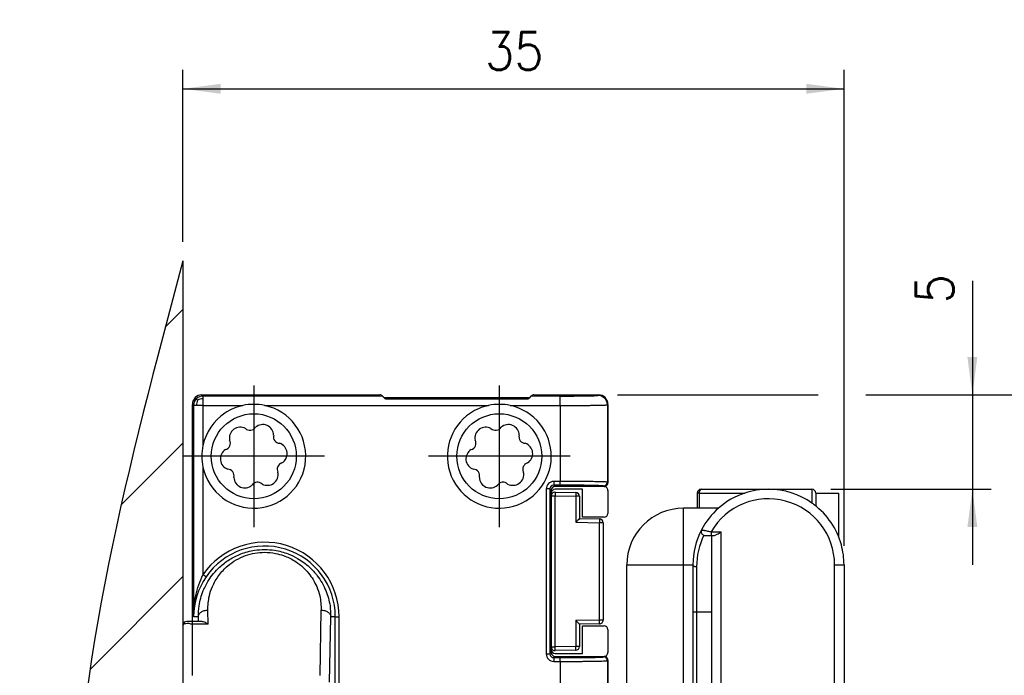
# Model space of a CAD drawing. Header units: millimetres. Extents: x -235 to 2519, y -109 to 485.
# Tile 23 of 41: x 376 to 428, y 167 to 202. Entities that reach past the tile are written whole.
import ezdxf

# ---------------------------------------------------------------- set-up
doc = ezdxf.new("R2010")
doc.units = ezdxf.units.MM
doc.linetypes.add('DOT_CENTER', pattern=[14, 12, -1, 0, -1])
doc.layers.add('1', color=7, linetype='Continuous')
doc.styles.add('CONVERTER_11', font='txt.shx', dxfattribs={"width": 0.9})
doc.dimstyles.new('ME10_DIM_10', dxfattribs={"dimtxt": 2, "dimasz": 2, "dimexe": 1, "dimexo": 1, "dimgap": 1, "dimtad": 1, "dimdsep": 46, "dimtxsty": 'CONVERTER_11', "dimsah": 1, "dimcen": 0.09, "dimclrd": 2, "dimclre": 2, "dimclrt": 2, "dimadec": 0, "dimazin": 0, "dimtfac": 1, "dimtdec": 4, "dimtix": 1, "dimtmove": 0, "dimatfit": 3, "dimfxl": 1, "dimtolj": 1, "dimtzin": 0, "dimarcsym": 0})
doc.dimstyles.new('ME10_DIM_11', dxfattribs={"dimtxt": 2, "dimasz": 2, "dimexe": 1, "dimexo": 1, "dimgap": 1, "dimtad": 1, "dimdsep": 46, "dimtxsty": 'CONVERTER_11', "dimsah": 1, "dimcen": 0.09, "dimclrd": 2, "dimclre": 2, "dimclrt": 2, "dimadec": 0, "dimazin": 0, "dimtfac": 1, "dimtdec": 4, "dimtix": 1, "dimtmove": 0, "dimatfit": 3, "dimfxl": 1, "dimtolj": 1, "dimtzin": 0, "dimarcsym": 0})
doc.dimstyles.new('ME10_DIM_12', dxfattribs={"dimtxt": 2, "dimasz": 2, "dimexe": 1, "dimexo": 1, "dimgap": 1, "dimtad": 1, "dimdsep": 46, "dimtxsty": 'CONVERTER_11', "dimsah": 1, "dimcen": 0.09, "dimclrd": 2, "dimclre": 2, "dimclrt": 2, "dimadec": 0, "dimazin": 0, "dimtfac": 1, "dimtdec": 4, "dimtix": 1, "dimtmove": 0, "dimatfit": 3, "dimfxl": 1, "dimtolj": 1, "dimtzin": 0, "dimarcsym": 0})

# ---------------------------------------------------------------- blocks, each defined once
blk = doc.blocks.new('READING_HEAD_BODY_1__38', base_point=(407.794, 138.787))
at = {"color": 7, "linetype": 'Continuous'}
for p, q in [((415.294, 176.787), (417.594, 176.787)), ((417.794, 176.587), (417.794, 175.91)), ((417.794, 176.587), (418.994, 176.587)), ((418.994, 176.587), (418.994, 174.307)), ((411.527, 175.787), (410.794, 175.787)), ((411.627, 175.787), (411.527, 175.787)), ((412.648, 175.787), (411.627, 175.787)), ((411.922, 174.346), (412.261, 174.34)), ((412.261, 174.34), (412.294, 174.34)), ((412.294, 170.287), (412.294, 174.34)), ((412.294, 174.34), (412.394, 174.338)), ((407.794, 156.145), (407.794, 172.787)), ((411.294, 172.787), (411.294, 170.287)), ((419.294, 172.787), (419.294, 167.287)), ((411.49, 170.287), (411.294, 170.287)), ((411.294, 170.287), (411.294, 166.021)), ((412.294, 170.287), (411.49, 170.287)), ((412.294, 166.235), (412.294, 170.287)), ((419.294, 167.287), (419.294, 145.787))]:
    blk.add_line(p, q, dxfattribs=at)
at = {"color": 3, "linetype": 'Continuous'}
for p, q in [((417.594, 176.787), (417.594, 176.06)), ((410.794, 172.787), (410.794, 175.787)), ((412.264, 174.54), (412.794, 174.531)), ((412.794, 166.044), (412.794, 174.531)), ((407.794, 172.787), (410.794, 172.787)), ((410.794, 172.787), (411.294, 172.787)), ((410.794, 156.732), (410.794, 172.787)), ((411.49, 172.687), (411.49, 170.287)), ((418.794, 147.967), (418.794, 172.787)), ((418.794, 172.787), (419.097, 172.787)), ((419.097, 172.787), (419.294, 172.787)), ((411.49, 170.287), (411.49, 166.221))]:
    blk.add_line(p, q, dxfattribs=at)
at = {"color": 7, "linetype": 'Continuous'}
for centre, radius, start, end in [((415.294, 172.787), 4, 90, 108.1949), ((415.294, 172.787), 4, 54.9004, 90), ((417.594, 176.587), 0.2, 0, 90), ((415.294, 172.787), 4, 108.1949, 131.4096), ((410.794, 172.787), 3, 90, 180), ((415.294, 172.787), 4, 131.4096, 152.4289), ((415.294, 172.787), 4, 52.7522, 54.9004), ((415.294, 172.787), 4, 15.2575, 52.7522), ((415.294, 172.787), 4, 152.4289, 180), ((411.925, 174.546), 0.2, 152.4289, 255.322), ((411.925, 174.546), 0.2, 255.322, 269), ((415.294, 172.787), 4, 7.6623, 15.2575), ((415.294, 172.787), 4, 0, 7.6623)]:
    blk.add_arc(centre, radius, start, end, dxfattribs=at)
at = {"color": 3, "linetype": 'Continuous'}
for centre, radius, start, end in [((415.294, 172.787), 3.5, 0, 149.945), ((415.29, 172.687), 3.8, 154.008, 180)]:
    blk.add_arc(centre, radius, start, end, dxfattribs=at)
for points, knots in [([(411.748, 174.639), (411.755, 174.638), (411.769, 174.635), (411.808, 174.628), (411.855, 174.62), (411.917, 174.608), (411.987, 174.595), (412.073, 174.579), (412.168, 174.56), (412.232, 174.547), (412.264, 174.54)], [0, 0, 0, 0, 0.0200074, 0.0432903, 0.1196996, 0.1621949, 0.2337562, 0.3319744, 0.4255512, 0.5256656, 0.5256656, 0.5256656, 0.5256656]), ([(412.264, 174.54), (412.264, 174.515), (412.263, 174.468), (412.262, 174.411), (412.261, 174.37), (412.261, 174.35), (412.261, 174.34)], [0, 0, 0, 0, 0.0765365, 0.1414214, 0.1707107, 0.2, 0.2, 0.2, 0.2]), ([(411.294, 172.787), (411.295, 172.781), (411.296, 172.768), (411.308, 172.749), (411.326, 172.731), (411.352, 172.716), (411.383, 172.703), (411.418, 172.694), (411.454, 172.689), (411.478, 172.688), (411.49, 172.687)], [0, 0, 0, 0, 0.0183228, 0.039521, 0.0649194, 0.0948946, 0.1288115, 0.1652143, 0.2022973, 0.2383407, 0.2383407, 0.2383407, 0.2383407])]:
    blk.add_open_spline(points, degree=3, knots=knots, dxfattribs=at)
at = {"color": 7, "linetype": 'Continuous'}
blk.add_open_spline([(412.394, 174.338), (412.401, 174.338), (412.418, 174.339), (412.456, 174.348), (412.511, 174.369), (412.592, 174.41), (412.687, 174.465), (412.757, 174.509), (412.794, 174.531)], degree=3, knots=[0, 0, 0, 0, 0.0227488, 0.0493821, 0.1165292, 0.2001095, 0.3191801, 0.4477754, 0.4477754, 0.4477754, 0.4477754], dxfattribs=at)
blk = doc.blocks.new('READING_HEAD_1__39', base_point=(407.794, 124.787))
blk.add_blockref('READING_HEAD_BODY_1__38', (407.794, 138.787))
blk = doc.blocks.new('READING_HEAD_BODY__40', base_point=(407.794, 138.787))
at = {"color": 7, "linetype": 'Continuous'}
for p, q in [((411.727, 176.787), (415.294, 176.787)), ((415.294, 176.787), (417.594, 176.787)), ((411.527, 176.587), (411.527, 175.787)), ((417.794, 176.587), (417.794, 175.91)), ((417.794, 176.587), (418.994, 176.587)), ((418.994, 176.587), (418.994, 174.307)), ((411.527, 175.787), (410.794, 175.787)), ((411.627, 175.787), (411.527, 175.787)), ((412.648, 175.787), (411.627, 175.787)), ((411.922, 174.346), (412.261, 174.34)), ((412.261, 174.34), (412.294, 174.34)), ((412.294, 170.287), (412.294, 174.34)), ((412.294, 174.34), (412.394, 174.338)), ((407.794, 156.145), (407.794, 172.787)), ((411.294, 172.787), (411.294, 170.287)), ((419.294, 172.787), (419.294, 167.287)), ((411.49, 170.287), (411.294, 170.287)), ((411.294, 170.287), (411.294, 166.021)), ((412.294, 170.287), (411.49, 170.287)), ((412.294, 166.235), (412.294, 170.287)), ((419.294, 167.287), (419.294, 145.787))]:
    blk.add_line(p, q, dxfattribs=at)
at = {"color": 3, "linetype": 'Continuous'}
for p, q in [((417.594, 176.787), (417.594, 176.06)), ((411.627, 176.587), (411.527, 176.587)), ((411.627, 176.587), (414.045, 176.587)), ((411.627, 176.587), (411.627, 175.787)), ((410.794, 172.787), (410.794, 175.787)), ((412.264, 174.54), (412.794, 174.531)), ((412.794, 166.044), (412.794, 174.531)), ((407.794, 172.787), (410.794, 172.787)), ((410.794, 172.787), (411.294, 172.787)), ((410.794, 156.732), (410.794, 172.787)), ((411.49, 172.687), (411.49, 170.287)), ((418.794, 147.967), (418.794, 172.787)), ((418.794, 172.787), (419.097, 172.787)), ((419.097, 172.787), (419.294, 172.787)), ((411.49, 170.287), (411.49, 166.221))]:
    blk.add_line(p, q, dxfattribs=at)
at = {"color": 7, "linetype": 'Continuous'}
for centre, radius, start, end in [((411.727, 176.587), 0.2, 90, 180), ((415.294, 172.787), 4, 90, 108.1949), ((415.294, 172.787), 4, 54.9004, 90), ((417.594, 176.587), 0.2, 0, 90), ((415.294, 172.787), 4, 108.1949, 131.4096), ((410.794, 172.787), 3, 90, 180), ((415.294, 172.787), 4, 131.4096, 152.4289), ((415.294, 172.787), 4, 52.7522, 54.9004), ((415.294, 172.787), 4, 15.2575, 52.7522), ((415.294, 172.787), 4, 152.4289, 180), ((411.925, 174.546), 0.2, 152.4289, 255.322), ((411.925, 174.546), 0.2, 255.322, 269), ((415.294, 172.787), 4, 7.6623, 15.2575), ((415.294, 172.787), 4, 0, 7.6623)]:
    blk.add_arc(centre, radius, start, end, dxfattribs=at)
at = {"color": 3, "linetype": 'Continuous'}
for centre, radius, start, end in [((415.294, 172.787), 3.5, 0, 149.945), ((415.29, 172.687), 3.8, 154.008, 180)]:
    blk.add_arc(centre, radius, start, end, dxfattribs=at)
for points, knots in [([(411.727, 176.787), (411.701, 176.77), (411.631, 176.725), (411.629, 176.639), (411.627, 176.587)], [0, 0, 0, 0, 0.09183, 0.2362282, 0.2362282, 0.2362282, 0.2362282]), ([(411.748, 174.639), (411.755, 174.638), (411.769, 174.635), (411.808, 174.628), (411.855, 174.62), (411.917, 174.608), (411.987, 174.595), (412.073, 174.579), (412.168, 174.56), (412.232, 174.547), (412.264, 174.54)], [0, 0, 0, 0, 0.0200074, 0.0432903, 0.1196996, 0.1621949, 0.2337562, 0.3319744, 0.4255512, 0.5256656, 0.5256656, 0.5256656, 0.5256656]), ([(412.264, 174.54), (412.264, 174.515), (412.263, 174.468), (412.262, 174.411), (412.261, 174.37), (412.261, 174.35), (412.261, 174.34)], [0, 0, 0, 0, 0.0765365, 0.1414214, 0.1707107, 0.2, 0.2, 0.2, 0.2]), ([(411.294, 172.787), (411.295, 172.781), (411.296, 172.768), (411.308, 172.749), (411.326, 172.731), (411.352, 172.716), (411.383, 172.703), (411.418, 172.694), (411.454, 172.689), (411.478, 172.688), (411.49, 172.687)], [0, 0, 0, 0, 0.0183228, 0.039521, 0.0649194, 0.0948946, 0.1288115, 0.1652143, 0.2022973, 0.2383407, 0.2383407, 0.2383407, 0.2383407])]:
    blk.add_open_spline(points, degree=3, knots=knots, dxfattribs=at)
at = {"color": 7, "linetype": 'Continuous'}
blk.add_open_spline([(412.394, 174.338), (412.401, 174.338), (412.418, 174.339), (412.456, 174.348), (412.511, 174.369), (412.592, 174.41), (412.687, 174.465), (412.757, 174.509), (412.794, 174.531)], degree=3, knots=[0, 0, 0, 0, 0.0227488, 0.0493821, 0.1165292, 0.2001095, 0.3191801, 0.4477754, 0.4477754, 0.4477754, 0.4477754], dxfattribs=at)
blk = doc.blocks.new('READING_HEAD__44', base_point=(406.594, 93.954))
blk.add_blockref('READING_HEAD_BODY__40', (407.794, 138.787))
blk = doc.blocks.new('IO__45', base_point=(403.794, 168.241))
at = {"color": 3, "linetype": 'Continuous'}
for p, q in [((403.794, 176.434), (403.997, 176.434)), ((403.994, 168.441), (403.997, 176.434)), ((403.997, 176.434), (405.094, 176.415)), ((405.094, 176.415), (405.097, 175.041)), ((405.294, 176.415), (405.094, 176.415)), ((405.097, 175.041), (406.344, 175.019)), ((406.544, 175.019), (406.344, 175.019)), ((406.347, 169.856), (406.344, 175.019)), ((405.097, 169.834), (405.094, 168.46)), ((406.347, 169.856), (405.097, 169.834)), ((406.544, 169.856), (406.347, 169.856)), ((403.794, 168.441), (403.994, 168.441)), ((405.094, 168.46), (403.994, 168.441)), ((405.294, 168.46), (405.094, 168.46))]:
    blk.add_line(p, q, dxfattribs=at)
at = {"color": 7, "linetype": 'Continuous'}
for p, q in [((403.794, 176.434), (403.794, 168.441)), ((403.997, 176.634), (405.097, 176.615)), ((405.294, 176.415), (405.294, 175.237)), ((405.294, 175.237), (406.347, 175.219)), ((406.544, 175.019), (406.544, 169.856)), ((406.347, 169.656), (405.294, 169.637)), ((405.294, 169.637), (405.294, 168.46)), ((405.097, 168.26), (403.997, 168.241))]:
    blk.add_line(p, q, dxfattribs=at)
for centre, radius, start, end in [((403.996, 176.432), 0.202, 89.4978, 179.5022), ((405.094, 176.415), 0.2, 0, 89), ((406.344, 175.019), 0.2, 0, 89), ((406.346, 169.854), 0.198, 270.4978, 0.5022), ((403.994, 168.441), 0.2, 180, 271), ((405.094, 168.46), 0.2, 271, 0)]:
    blk.add_arc(centre, radius, start, end, dxfattribs=at)
at = {"color": 3, "linetype": 'Continuous'}
for points, knots in [([(403.997, 176.634), (403.998, 176.602), (403.999, 176.536), (403.998, 176.469), (403.997, 176.434)], [0, 0, 0, 0, 0.0948108, 0.1999788, 0.1999788, 0.1999788, 0.1999788]), ([(405.097, 176.615), (405.098, 176.583), (405.098, 176.516), (405.095, 176.45), (405.094, 176.415)], [0, 0, 0, 0, 0.094806, 0.2000305, 0.2000305, 0.2000305, 0.2000305]), ([(406.347, 175.219), (406.348, 175.187), (406.348, 175.121), (406.345, 175.054), (406.344, 175.019)], [0, 0, 0, 0, 0.094806, 0.2000305, 0.2000305, 0.2000305, 0.2000305]), ([(406.347, 169.656), (406.348, 169.687), (406.349, 169.754), (406.348, 169.821), (406.347, 169.856)], [0, 0, 0, 0, 0.0948108, 0.1999788, 0.1999788, 0.1999788, 0.1999788]), ([(403.997, 168.241), (403.998, 168.272), (403.998, 168.339), (403.995, 168.406), (403.994, 168.441)], [0, 0, 0, 0, 0.094806, 0.2000305, 0.2000305, 0.2000305, 0.2000305]), ([(405.097, 168.26), (405.098, 168.292), (405.098, 168.358), (405.095, 168.425), (405.094, 168.46)], [0, 0, 0, 0, 0.094806, 0.2000305, 0.2000305, 0.2000305, 0.2000305])]:
    blk.add_open_spline(points, degree=3, knots=knots, dxfattribs=at)
at = {"color": 7, "linetype": 'Continuous'}
for points, knots in [([(405.294, 175.237), (405.263, 175.206), (405.198, 175.14), (405.132, 175.075), (405.097, 175.041)], [0, 0, 0, 0, 0.1320111, 0.2779099, 0.2779099, 0.2779099, 0.2779099]), ([(405.294, 169.637), (405.284, 169.647), (405.265, 169.667), (405.234, 169.698), (405.204, 169.729), (405.172, 169.76), (405.138, 169.794), (405.112, 169.819), (405.097, 169.834)], [0, 0, 0, 0, 0.0410525, 0.0821049, 0.1320227, 0.1719351, 0.2144845, 0.2779173, 0.2779173, 0.2779173, 0.2779173])]:
    blk.add_open_spline(points, degree=3, knots=knots, dxfattribs=at)
blk = doc.blocks.new('SCALE_BODY_1340__46', base_point=(384.794, 133.787))
at = {"color": 7, "linetype": 'Continuous'}
for p, q in [((385.294, 181.787), (394.711, 181.787)), ((394.885, 181.696), (394.852, 181.729)), ((402.561, 181.637), (395.027, 181.637)), ((402.735, 181.729), (402.703, 181.696)), ((402.877, 181.787), (406.294, 181.787)), ((384.794, 174.87), (384.794, 181.287)), ((406.794, 181.287), (406.794, 180.37)), ((405.444, 176.787), (403.994, 176.787)), ((405.444, 175.312), (405.444, 176.787)), ((406.702, 176.904), (406.735, 176.871)), ((406.794, 176.729), (406.794, 175.512)), ((403.794, 176.587), (403.794, 176.434)), ((403.794, 176.434), (403.794, 168.441)), ((406.594, 175.312), (405.444, 175.312)), ((405.444, 168.087), (405.444, 169.562)), ((405.444, 169.562), (406.594, 169.562)), ((406.794, 169.362), (406.794, 168.145)), ((403.794, 168.441), (403.794, 168.287)), ((403.994, 168.087), (405.444, 168.087)), ((406.735, 168.004), (406.702, 167.971))]:
    blk.add_line(p, q, dxfattribs=at)
for centre, radius, start, end in [((385.294, 181.287), 0.5, 90, 180), ((394.711, 181.587), 0.2, 44.9982, 89.9982), ((395.027, 181.837), 0.2, 224.9982, 269.9982), ((402.561, 181.837), 0.2, 270.0018, 315.0018), ((402.877, 181.587), 0.2, 90.0018, 135.0018), ((406.294, 181.287), 0.5, 0, 90), ((403.994, 176.587), 0.2, 90, 180), ((406.844, 177.045), 0.2, 207.9995, 225), ((406.594, 176.729), 0.2, 0, 45), ((406.594, 175.512), 0.2, 270, 0), ((406.594, 169.362), 0.2, 0, 90), ((403.994, 168.287), 0.2, 180, 270), ((406.844, 167.829), 0.2, 135, 152.0005), ((406.594, 168.145), 0.2, 315, 0)]:
    blk.add_arc(centre, radius, start, end, dxfattribs=at)
blk = doc.blocks.new('SCALE_BLOCK_1__47', base_point=(384.294, 133.787))
at = {"color": 7, "linetype": 'Continuous'}
for p, q in [((385.294, 181.787), (394.711, 181.787)), ((394.885, 181.696), (394.852, 181.729)), ((402.561, 181.637), (395.027, 181.637)), ((402.735, 181.729), (402.703, 181.696)), ((402.877, 181.787), (406.294, 181.787)), ((384.794, 174.87), (384.794, 181.287)), ((406.794, 181.287), (406.794, 180.37)), ((406.794, 180.37), (406.794, 177.137)), ((403.794, 176.737), (403.794, 176.587)), ((406.594, 176.937), (403.994, 176.937)), ((403.794, 176.587), (403.794, 176.434)), ((403.794, 176.434), (403.794, 168.441)), ((384.794, 169.787), (384.794, 174.87)), ((403.794, 168.441), (403.794, 168.287)), ((403.794, 168.287), (403.794, 168.137)), ((403.994, 167.937), (406.594, 167.937)), ((406.794, 167.737), (406.794, 150.204))]:
    blk.add_line(p, q, dxfattribs=at)
at = {"color": 3, "linetype": 'Continuous'}
for p, q in [((384.794, 169.641), (384.794, 169.787)), ((384.794, 166.934), (384.794, 169.641))]:
    blk.add_line(p, q, dxfattribs=at)
at = {"color": 7, "linetype": 'Continuous'}
for centre, radius, start, end in [((385.294, 181.287), 0.5, 90, 180), ((394.711, 181.587), 0.2, 44.9982, 89.9982), ((395.027, 181.837), 0.2, 224.9982, 269.9982), ((402.561, 181.837), 0.2, 270.0018, 315.0018), ((402.877, 181.587), 0.2, 90.0018, 135.0018), ((406.294, 181.287), 0.5, 0, 90), ((388.044, 178.537), 2.75, 77.8928, 102.1072), ((401.044, 178.537), 2.75, 77.8928, 102.1072), ((388.044, 178.537), 2.75, 167.8928, 192.1072), ((403.994, 176.737), 0.2, 90, 180), ((406.594, 177.137), 0.2, 270, 291.5278), ((406.594, 177.137), 0.2, 291.5278, 0), ((403.994, 168.137), 0.2, 180, 270), ((406.594, 167.737), 0.2, 68.4722, 90), ((406.594, 167.737), 0.2, 0, 68.4722)]:
    blk.add_arc(centre, radius, start, end, dxfattribs=at)
blk = doc.blocks.new('SCALE_BLOCK_2__48', base_point=(384.294, 133.787))
at = {"color": 3, "linetype": 'Continuous'}
for p, q in [((385.355, 181.726), (385.294, 181.787)), ((385.355, 181.726), (394.852, 181.729)), ((395.094, 181.57), (395.027, 181.637)), ((402.561, 181.637), (402.494, 181.57)), ((402.735, 181.729), (404.267, 181.725)), ((406.267, 181.76), (406.294, 181.787)), ((384.855, 181.226), (384.794, 181.287)), ((384.855, 181.226), (384.855, 170.037)), ((385.355, 181.226), (387.467, 181.226)), ((385.355, 181.226), (385.355, 179.114)), ((388.621, 181.226), (400.467, 181.226)), ((401.621, 181.226), (404.267, 181.226)), ((404.267, 181.226), (404.267, 177.204)), ((406.767, 181.26), (406.794, 181.287)), ((406.767, 181.26), (406.767, 177.164)), ((385.355, 177.961), (385.355, 172.264)), ((403.528, 176.804), (403.528, 168.071)), ((403.727, 176.804), (403.727, 168.071)), ((403.794, 176.737), (403.727, 176.804)), ((404.267, 177.204), (403.927, 177.204)), ((404.267, 177.004), (403.927, 177.004)), ((403.994, 176.937), (403.927, 177.004)), ((406.567, 176.964), (406.594, 176.937)), ((406.767, 177.164), (406.794, 177.137)), ((385.109, 170.037), (384.855, 170.037)), ((385.113, 169.787), (385.109, 170.037)), ((385.622, 169.641), (385.609, 170.391)), ((391.558, 166.934), (391.618, 170.391)), ((392.058, 166.58), (392.118, 170.037)), ((392.36, 170.037), (392.118, 170.037)), ((392.36, 164.177), (392.36, 170.037)), ((392.36, 170.037), (392.56, 170.037)), ((392.56, 164.177), (392.56, 170.037)), ((384.794, 169.641), (384.794, 169.787)), ((385.622, 169.641), (384.794, 169.641)), ((384.794, 166.934), (384.794, 169.641)), ((403.794, 168.137), (403.727, 168.071)), ((403.994, 167.937), (403.927, 167.871)), ((403.927, 167.871), (404.267, 167.871)), ((406.567, 167.91), (406.594, 167.937)), ((403.927, 167.671), (404.267, 167.671)), ((404.267, 167.671), (404.267, 149.43)), ((406.764, 167.708), (406.794, 167.737)), ((406.764, 167.708), (406.767, 147.686))]:
    blk.add_line(p, q, dxfattribs=at)
at = {"color": 7, "linetype": 'Continuous'}
for p, q in [((385.294, 181.787), (394.711, 181.787)), ((394.885, 181.696), (394.852, 181.729)), ((394.951, 181.63), (394.885, 181.696)), ((402.561, 181.637), (395.027, 181.637)), ((395.094, 181.57), (402.494, 181.57)), ((402.703, 181.696), (402.636, 181.63)), ((402.735, 181.729), (402.703, 181.696)), ((402.877, 181.787), (406.294, 181.787)), ((384.794, 174.87), (384.794, 181.287)), ((406.794, 181.287), (406.794, 180.37)), ((406.794, 180.37), (406.794, 177.137)), ((403.794, 176.737), (403.794, 176.587)), ((406.594, 176.937), (403.994, 176.937)), ((403.794, 176.587), (403.794, 176.434)), ((403.794, 176.434), (403.794, 168.441)), ((384.794, 169.787), (384.794, 174.87)), ((384.294, 169.587), (384.294, 166.28)), ((384.794, 169.787), (384.494, 169.787)), ((385.113, 169.787), (384.794, 169.787)), ((385.264, 169.787), (385.113, 169.787)), ((403.794, 168.441), (403.794, 168.287)), ((403.794, 168.287), (403.794, 168.137)), ((403.994, 167.937), (406.594, 167.937)), ((406.794, 167.737), (406.794, 150.204))]:
    blk.add_line(p, q, dxfattribs=at)
at = {"color": 3, "linetype": 'Continuous'}
for centre in [(388.044, 178.537), (401.044, 178.537)]:
    blk.add_circle(centre, 2.25, dxfattribs=at)
at = {"color": 7, "linetype": 'Continuous'}
for centre, radius, start, end in [((385.294, 181.287), 0.5, 90, 180), ((394.711, 181.587), 0.2, 44.9982, 89.9982), ((395.027, 181.837), 0.2, 224.9982, 269.9982), ((395.095, 181.772), 0.202, 224.7603, 269.7611), ((402.493, 181.772), 0.202, 270.2389, 315.2397), ((402.561, 181.837), 0.2, 270.0018, 315.0018), ((402.877, 181.587), 0.2, 90.0018, 135.0018), ((406.294, 181.287), 0.5, 0, 90), ((388.044, 178.537), 2.75, 192.1072, 77.8928), ((388.044, 178.537), 2.75, 102.1072, 123.9127), ((388.044, 178.537), 2.75, 77.8928, 102.1072), ((401.044, 178.537), 2.75, 123.9127, 77.8928), ((401.044, 178.537), 2.75, 102.1072, 123.9127), ((401.044, 178.537), 2.75, 77.8928, 102.1072), ((388.044, 178.537), 2.75, 123.9127, 167.8928), ((387.329, 179.5), 0.577, 61.635, 191.5368), ((387.845, 180.256), 0.346, 225.6278, 327.544), ((388.52, 179.638), 0.577, 1.635, 131.5368), ((400.329, 179.5), 0.577, 61.635, 191.5368), ((400.845, 180.256), 0.346, 225.6278, 327.544), ((401.52, 179.638), 0.577, 1.635, 131.5368), ((386.466, 179.221), 0.34, 284.3136, 28.8581), ((389.425, 179.562), 0.34, 164.3127, 268.8591), ((399.466, 179.221), 0.34, 284.3136, 28.8581), ((402.425, 179.562), 0.34, 164.3127, 268.8591), ((388.044, 178.537), 2.75, 167.8928, 192.1072), ((386.853, 178.4), 0.577, 121.635, 251.5368), ((389.235, 178.675), 0.577, 301.635, 71.5368), ((399.853, 178.4), 0.577, 121.635, 251.5368), ((402.235, 178.675), 0.577, 301.635, 71.5368), ((386.657, 177.508), 0.345, 345.2742, 87.8976), ((389.627, 177.852), 0.343, 105.0511, 208.1207), ((399.657, 177.508), 0.345, 345.2742, 87.8976), ((402.627, 177.852), 0.343, 105.0511, 208.1207), ((387.567, 177.437), 0.577, 181.635, 311.5368), ((388.759, 177.574), 0.577, 241.635, 11.5368), ((400.567, 177.437), 0.577, 181.635, 311.5368), ((401.759, 177.574), 0.577, 241.635, 11.5368), ((388.242, 176.819), 0.346, 45.5975, 147.5742), ((401.242, 176.819), 0.346, 45.5975, 147.5742), ((403.994, 176.737), 0.2, 90, 180), ((406.594, 177.137), 0.2, 270, 291.5278), ((406.594, 177.137), 0.2, 291.5278, 0), ((384.494, 169.587), 0.2, 90, 180), ((403.994, 168.137), 0.2, 180, 270), ((406.594, 167.737), 0.2, 68.4722, 90), ((406.594, 167.737), 0.2, 0, 68.4722)]:
    blk.add_arc(centre, radius, start, end, dxfattribs=at)
at = {"color": 3, "linetype": 'Continuous'}
for centre, radius, start, end in [((385.355, 181.226), 0.5, 134.9895, 179.9895), ((385.355, 181.226), 0.5, 90.0105, 135.0105), ((385.655, 181.229), 0.65, 154.22, 180.2537), ((385.352, 180.926), 0.65, 89.7463, 115.78), ((406.267, 181.26), 0.5, 0.0175, 89.9825), ((403.927, 176.804), 0.4, 90.0002, 179.9998), ((403.927, 176.804), 0.2, 90.0005, 179.9995), ((406.567, 177.164), 0.2, 270.0175, 359.9825), ((388.614, 170.037), 3.947, 0, 145.6594), ((388.614, 170.037), 3.747, 0, 145.6594), ((388.655, 170.003), 3.8, 145.5814, 179.4848), ((403.927, 168.071), 0.4, 180.0002, 269.9998), ((403.927, 168.071), 0.2, 180.0005, 269.9995), ((406.565, 167.712), 0.198, 358.7504, 89.5467)]:
    blk.add_arc(centre, radius, start, end, dxfattribs=at)
for points, knots in [([(385.069, 181.512), (385.06, 181.521), (385.043, 181.538), (385.022, 181.559), (385.009, 181.572), (385.003, 181.578), (385.002, 181.58)], [0, 0, 0, 0, 0.03992178, 0.07062347, 0.08979762, 0.0957626, 0.0957626, 0.0957626, 0.0957626]), ([(385.355, 181.726), (385.355, 181.72), (385.355, 181.707), (385.355, 181.678), (385.355, 181.642), (385.355, 181.606), (385.355, 181.585), (385.355, 181.577)], [0, 0, 0, 0, 0.0175815, 0.0405282, 0.0859598, 0.1248661, 0.1494692, 0.1494692, 0.1494692, 0.1494692]), ([(385.355, 181.577), (385.355, 181.549), (385.355, 181.495), (385.355, 181.413), (385.355, 181.341), (385.355, 181.278), (385.355, 181.243), (385.355, 181.226)], [0, 0, 0, 0, 0.0831769, 0.1611303, 0.2464668, 0.2992459, 0.3504546, 0.3504546, 0.3504546, 0.3504546]), ([(404.267, 181.725), (404.323, 181.725), (404.429, 181.726), (404.58, 181.726), (404.716, 181.727), (404.835, 181.727), (404.937, 181.728), (405.032, 181.729), (405.133, 181.729), (405.252, 181.731), (405.384, 181.732), (405.525, 181.734), (405.66, 181.736), (405.778, 181.738), (405.874, 181.74), (405.953, 181.742), (406.016, 181.744), (406.065, 181.746), (406.116, 181.748), (406.167, 181.75), (406.216, 181.753), (406.248, 181.755), (406.263, 181.759), (406.267, 181.76)], [0, 0, 0, 0, 0.166136, 0.317917, 0.454211, 0.573885, 0.675807, 0.758842, 0.859605, 0.979703, 1.113912, 1.257011, 1.403775, 1.517423, 1.612543, 1.690656, 1.753284, 1.801946, 1.838164, 1.905812, 1.955678, 1.987381, 2.000696, 2.000696, 2.000696, 2.000696]), ([(404.267, 181.226), (404.267, 181.256), (404.267, 181.317), (404.267, 181.407), (404.267, 181.494), (404.267, 181.572), (404.267, 181.636), (404.267, 181.682), (404.267, 181.71), (404.267, 181.722), (404.267, 181.725)], [0, 0, 0, 0, 0.090134, 0.1822649, 0.2710004, 0.3504546, 0.4153796, 0.462344, 0.4900348, 0.4989746, 0.4989746, 0.4989746, 0.4989746]), ([(385.005, 181.226), (384.984, 181.226), (384.948, 181.226), (384.904, 181.226), (384.874, 181.226), (384.861, 181.226), (384.855, 181.226)], [0, 0, 0, 0, 0.0622253, 0.108941, 0.1318877, 0.1494692, 0.1494692, 0.1494692, 0.1494692]), ([(385.355, 181.226), (385.323, 181.226), (385.26, 181.226), (385.168, 181.226), (385.083, 181.226), (385.03, 181.226), (385.005, 181.226)], [0, 0, 0, 0, 0.0964751, 0.1893243, 0.2750582, 0.3504546, 0.3504546, 0.3504546, 0.3504546]), ([(404.267, 181.226), (404.305, 181.226), (404.387, 181.226), (404.52, 181.226), (404.672, 181.227), (404.842, 181.227), (405.025, 181.228), (405.214, 181.229), (405.398, 181.23), (405.565, 181.231), (405.71, 181.233), (405.833, 181.234), (405.935, 181.235), (406.027, 181.236), (406.122, 181.238), (406.229, 181.239), (406.343, 181.242), (406.455, 181.244), (406.557, 181.247), (406.642, 181.25), (406.704, 181.254), (406.743, 181.255), (406.762, 181.259), (406.767, 181.26)], [0, 0, 0, 0, 0.111816, 0.245916, 0.399469, 0.569646, 0.753615, 0.948547, 1.137734, 1.30466, 1.449572, 1.572717, 1.674342, 1.754693, 1.850731, 1.960092, 2.075725, 2.19058, 2.29761, 2.382148, 2.444432, 2.483975, 2.50042, 2.50042, 2.50042, 2.50042]), ([(403.727, 176.804), (403.726, 176.804), (403.721, 176.804), (403.71, 176.804), (403.691, 176.804), (403.666, 176.804), (403.635, 176.804), (403.6, 176.804), (403.564, 176.804), (403.54, 176.804), (403.528, 176.804)], [0, 0, 0, 0, 0.0037658, 0.0150319, 0.0338177, 0.0597877, 0.0915694, 0.1270636, 0.1639159, 0.1999695, 0.1999695, 0.1999695, 0.1999695]), ([(403.927, 177.204), (403.927, 177.192), (403.927, 177.167), (403.927, 177.131), (403.927, 177.097), (403.927, 177.065), (403.927, 177.04), (403.927, 177.021), (403.927, 177.01), (403.927, 177.005), (403.927, 177.004)], [0, 0, 0, 0, 0.0360536, 0.0729059, 0.1084002, 0.1401819, 0.1661518, 0.1849376, 0.1962038, 0.1999695, 0.1999695, 0.1999695, 0.1999695]), ([(406.767, 177.164), (406.759, 177.166), (406.736, 177.171), (406.69, 177.173), (406.63, 177.177), (406.568, 177.179), (406.5, 177.182), (406.42, 177.184), (406.314, 177.187), (406.178, 177.19), (406.044, 177.192), (405.912, 177.194), (405.782, 177.196), (405.621, 177.197), (405.429, 177.199), (405.135, 177.201), (404.744, 177.203), (404.428, 177.204), (404.267, 177.204)], [0, 0, 0, 0, 0.023263, 0.072826, 0.136962, 0.203746, 0.259938, 0.339046, 0.44434, 0.579088, 0.746564, 0.845535, 0.975221, 1.136047, 1.328433, 1.552804, 2.017678, 2.500649, 2.500649, 2.500649, 2.500649]), ([(404.267, 177.004), (404.267, 177.005), (404.267, 177.01), (404.267, 177.021), (404.267, 177.04), (404.267, 177.065), (404.267, 177.097), (404.267, 177.131), (404.267, 177.167), (404.267, 177.192), (404.267, 177.204)], [0, 0, 0, 0, 0.0037658, 0.0150319, 0.0338177, 0.0597877, 0.0915694, 0.1270636, 0.1639159, 0.1999695, 0.1999695, 0.1999695, 0.1999695]), ([(406.567, 176.964), (406.547, 176.967), (406.485, 176.977), (406.378, 176.979), (406.235, 176.985), (406.069, 176.989), (405.831, 176.993), (405.518, 176.998), (405.22, 177), (404.972, 177.002), (404.775, 177.003), (404.535, 177.004), (404.361, 177.004), (404.267, 177.004)], [0, 0, 0, 0, 0.059552, 0.187442, 0.321816, 0.488928, 0.686859, 1.033917, 1.428608, 1.580004, 1.778733, 2.020403, 2.300626, 2.300626, 2.300626, 2.300626]), ([(385.109, 170.037), (385.115, 170.23), (385.131, 170.702), (385.321, 171.359), (385.68, 172.059), (386.152, 172.628), (386.752, 173.086), (387.379, 173.396), (388.011, 173.563), (388.614, 173.609), (389.217, 173.563), (389.811, 173.406), (390.441, 173.107), (390.969, 172.717), (391.488, 172.145), (391.879, 171.456), (392.096, 170.702), (392.112, 170.23), (392.118, 170.037)], [0, 0, 0, 0, 0.577322, 1.413696, 2.022137, 2.931304, 3.601944, 4.274235, 5.01648, 5.549082, 6.081856, 6.823786, 7.378258, 8.166252, 8.774392, 9.683735, 10.519678, 11.097336, 11.097336, 11.097336, 11.097336]), ([(385.609, 170.391), (385.623, 170.645), (385.646, 171.07), (385.86, 171.692), (386.173, 172.243), (386.615, 172.717), (387.104, 173.061), (387.593, 173.287), (388.102, 173.42), (388.64, 173.466), (389.152, 173.415), (389.688, 173.268), (390.151, 173.046), (390.594, 172.723), (391.024, 172.284), (391.352, 171.738), (391.582, 171.07), (391.605, 170.645), (391.618, 170.391)], [0, 0, 0, 0, 0.757916, 1.270883, 1.958611, 2.646436, 3.195065, 3.74231, 4.253932, 4.765335, 5.354701, 5.788142, 6.425958, 6.883737, 7.426736, 8.258739, 8.77134, 9.529505, 9.529505, 9.529505, 9.529505]), ([(384.855, 170.037), (384.861, 170.222), (384.874, 170.602), (384.97, 171.17), (385.12, 171.733), (385.277, 172.087), (385.355, 172.264)], [0, 0, 0, 0, 0.554152, 1.139449, 1.722212, 2.299464, 2.299464, 2.299464, 2.299464]), ([(385.52, 172.151), (385.519, 172.152), (385.515, 172.154), (385.506, 172.161), (385.49, 172.171), (385.469, 172.186), (385.444, 172.203), (385.415, 172.223), (385.385, 172.243), (385.365, 172.257), (385.355, 172.264)], [0, 0, 0, 0, 0.0037658, 0.0150319, 0.0338177, 0.0597877, 0.0915694, 0.1270636, 0.1639159, 0.1999695, 0.1999695, 0.1999695, 0.1999695]), ([(385.109, 170.037), (385.111, 170.059), (385.115, 170.104), (385.145, 170.17), (385.192, 170.233), (385.258, 170.289), (385.337, 170.335), (385.425, 170.367), (385.517, 170.387), (385.579, 170.39), (385.609, 170.391)], [0, 0, 0, 0, 0.0645969, 0.1354895, 0.2139058, 0.2998297, 0.3917171, 0.4866389, 0.5810581, 0.6716764, 0.6716764, 0.6716764, 0.6716764]), ([(391.618, 170.391), (391.649, 170.39), (391.71, 170.387), (391.802, 170.367), (391.89, 170.335), (391.97, 170.289), (392.035, 170.233), (392.083, 170.17), (392.112, 170.104), (392.116, 170.059), (392.118, 170.037)], [0, 0, 0, 0, 0.0906183, 0.1850376, 0.2799594, 0.3718467, 0.4577707, 0.536187, 0.6070796, 0.6716764, 0.6716764, 0.6716764, 0.6716764]), ([(384.294, 169.587), (384.305, 169.61), (384.333, 169.668), (384.459, 169.694), (384.614, 169.697), (384.73, 169.661), (384.794, 169.641)], [0, 0, 0, 0, 0.0713061, 0.1867347, 0.3489546, 0.5462465, 0.5462465, 0.5462465, 0.5462465]), ([(403.528, 168.071), (403.54, 168.071), (403.564, 168.071), (403.6, 168.071), (403.635, 168.071), (403.666, 168.071), (403.691, 168.071), (403.71, 168.071), (403.721, 168.071), (403.726, 168.071), (403.727, 168.071)], [0, 0, 0, 0, 0.0360536, 0.0729059, 0.1084002, 0.1401819, 0.1661518, 0.1849376, 0.1962038, 0.1999695, 0.1999695, 0.1999695, 0.1999695]), ([(403.927, 167.871), (403.927, 167.87), (403.927, 167.865), (403.927, 167.853), (403.927, 167.835), (403.927, 167.809), (403.927, 167.778), (403.927, 167.743), (403.927, 167.707), (403.927, 167.683), (403.927, 167.671)], [0, 0, 0, 0, 0.0037658, 0.0150319, 0.0338177, 0.0597877, 0.0915694, 0.1270636, 0.1639159, 0.1999695, 0.1999695, 0.1999695, 0.1999695]), ([(404.267, 167.871), (404.331, 167.871), (404.453, 167.871), (404.627, 167.871), (404.783, 167.872), (404.92, 167.873), (405.037, 167.873), (405.197, 167.874), (405.401, 167.876), (405.648, 167.879), (405.849, 167.882), (406.004, 167.885), (406.114, 167.887), (406.205, 167.889), (406.277, 167.892), (406.334, 167.893), (406.392, 167.896), (406.451, 167.898), (406.509, 167.902), (406.545, 167.904), (406.562, 167.909), (406.567, 167.91)], [0, 0, 0, 0, 0.190882, 0.36528, 0.521894, 0.659422, 0.776563, 0.872018, 1.139915, 1.388211, 1.613767, 1.744341, 1.853658, 1.94346, 2.015488, 2.071484, 2.113186, 2.191275, 2.248838, 2.285433, 2.300797, 2.300797, 2.300797, 2.300797]), ([(404.267, 167.671), (404.267, 167.683), (404.267, 167.707), (404.267, 167.743), (404.267, 167.778), (404.267, 167.809), (404.267, 167.835), (404.267, 167.853), (404.267, 167.865), (404.267, 167.87), (404.267, 167.871)], [0, 0, 0, 0, 0.0360536, 0.0729059, 0.1084002, 0.1401819, 0.1661518, 0.1849376, 0.1962038, 0.1999695, 0.1999695, 0.1999695, 0.1999695]), ([(404.267, 167.671), (404.369, 167.671), (404.558, 167.671), (404.819, 167.672), (405.033, 167.673), (405.214, 167.674), (405.388, 167.675), (405.581, 167.677), (405.796, 167.679), (406.001, 167.682), (406.197, 167.685), (406.378, 167.689), (406.537, 167.694), (406.653, 167.699), (406.72, 167.702), (406.753, 167.706), (406.764, 167.708)], [0, 0, 0, 0, 0.304594, 0.567281, 0.783289, 0.947844, 1.109367, 1.306072, 1.525223, 1.754085, 1.921932, 2.113713, 2.296901, 2.397492, 2.464231, 2.497188, 2.497188, 2.497188, 2.497188])]:
    blk.add_open_spline(points, degree=3, knots=knots, dxfattribs=at)
at = {"color": 7, "linetype": 'Continuous'}
blk.add_open_spline([(385.622, 169.641), (385.56, 169.683), (385.45, 169.756), (385.32, 169.778), (385.264, 169.787)], degree=3, knots=[0, 0, 0, 0, 0.2219768, 0.3905565, 0.3905565, 0.3905565, 0.3905565], dxfattribs=at)
at = {"layer": '1', "color": 2, "linetype": 'DOT_CENTER'}
for p, q in [((388.044, 182.287), (388.044, 174.787)), ((388.044, 182.287), (388.044, 174.787)), ((401.044, 182.287), (401.044, 174.787)), ((401.044, 182.287), (401.044, 174.787)), ((391.794, 178.537), (384.294, 178.537)), ((391.794, 178.537), (384.294, 178.537)), ((404.794, 178.537), (397.294, 178.537)), ((404.794, 178.537), (397.294, 178.537))]:
    blk.add_line(p, q, dxfattribs=at)
blk = doc.blocks.new('SCALE_PB_1340__49', base_point=(384.294, 133.787))
for name, p in [('SCALE_BLOCK_2__48', (384.294, 133.787)), ('SCALE_BLOCK_1__47', (384.294, 133.787)), ('SCALE_BODY_1340__46', (384.794, 133.787)), ('IO__45', (403.794, 168.241))]:
    blk.add_blockref(name, p)
blk = doc.blocks.new('PB_1340__50', base_point=(384.294, 93.954))
for name, p in [('SCALE_PB_1340__49', (384.294, 133.787)), ('READING_HEAD__44', (406.594, 93.954)), ('READING_HEAD_1__39', (407.794, 124.787))]:
    blk.add_blockref(name, p)
blk = doc.blocks.new('*D122')
at = {"layer": '1', "color": 2, "linetype": 'Continuous'}
for p, q in [((384.294, 189.886), (384.294, 198.999)), ((419.294, 173.787), (419.294, 198.999)), ((384.294, 197.999), (419.294, 197.999))]:
    blk.add_line(p, q, dxfattribs=at)
at = {"layer": '1', "color": 2}
for points in [[(386.294, 198.263), (386.294, 197.736), (384.294, 197.999)], [(417.294, 197.736), (417.294, 198.263), (419.294, 197.999)]]:
    blk.add_solid(points, dxfattribs=at)
at = {"layer": '1', "color": 2, "insert": (400.294, 198.999), "char_height": 2, "attachment_point": 7, "rotation": 0.0001, "line_spacing_factor": 0.60024, "style": 'CONVERTER_11'}
blk.add_mtext('35', dxfattribs=at)
blk = doc.blocks.new('*D123')
at = {"layer": '1', "color": 2, "linetype": 'Continuous'}
for p, q in [((426.09, 187.835), (426.09, 181.787)), ((407.294, 181.787), (417.922, 181.787)), ((420.45, 181.787), (427.09, 181.787)), ((426.09, 181.787), (426.09, 176.787)), ((418.594, 176.787), (427.09, 176.787)), ((426.09, 176.787), (426.09, 172.787))]:
    blk.add_line(p, q, dxfattribs=at)
at = {"layer": '1', "color": 2}
for points in [[(425.826, 183.787), (426.353, 183.787), (426.09, 181.787)], [(426.353, 174.787), (425.826, 174.787), (426.09, 176.787)]]:
    blk.add_solid(points, dxfattribs=at)
at = {"layer": '1', "color": 2, "insert": (425.09, 186.635), "char_height": 2, "attachment_point": 7, "rotation": 90, "line_spacing_factor": 0.60024, "style": 'CONVERTER_11'}
blk.add_mtext('5', dxfattribs=at)
blk = doc.blocks.new('*D124')
at = {"layer": '1', "color": 2, "linetype": 'Continuous'}
for p, q in [((407.294, 181.787), (417.753, 181.787)), ((420.72, 181.787), (454.881, 181.787)), ((453.881, 181.787), (453.881, 122.587)), ((417.337, 122.587), (454.881, 122.587))]:
    blk.add_line(p, q, dxfattribs=at)
at = {"layer": '1', "color": 2}
for points in [[(454.144, 179.787), (453.617, 179.787), (453.881, 181.787)], [(453.617, 124.587), (454.144, 124.587), (453.881, 122.587)]]:
    blk.add_solid(points, dxfattribs=at)
at = {"layer": '1', "color": 2, "insert": (452.681, 150.536), "char_height": 2, "attachment_point": 7, "rotation": 90, "line_spacing_factor": 0.60024, "style": 'CONVERTER_11'}
blk.add_mtext('59,2', dxfattribs=at)
blk = doc.blocks.new('Izquierda1', base_point=(414, 138.056))
at = {"layer": '1', "linetype": 'Continuous'}
h = blk.add_hatch(dxfattribs=at)
h.set_pattern_fill('_USER', color=3, scale=5, angle=45, pattern_type=0)
h.set_pattern_definition([(45, (0, 0), (-3.535534, 3.535534), [])])
edge = h.paths.add_edge_path()
edge.add_line((384.294, 188.886), (384.294, 123.886))
edge.add_spline(control_points=[(384.294, 123.886), (381.392, 134.84), (375.65, 156.517), (381.433, 178.173), (384.294, 188.886)], knot_values=[0, 0, 0, 0, 33.356951, 66.013661, 66.013661, 66.013661, 66.013661], degree=3, periodic=0)
at = {"layer": '1', "color": 7, "linetype": 'Continuous'}
blk.add_line((384.294, 188.886), (384.294, 123.886), dxfattribs=at)
blk.add_open_spline([(384.294, 188.886), (381.433, 178.173), (375.65, 156.517), (381.392, 134.84), (384.294, 123.886)], degree=3, knots=[0, 0, 0, 0, 32.65671, 66.013661, 66.013661, 66.013661, 66.013661], dxfattribs=at)
blk.add_blockref('PB_1340__50', (384.294, 93.954))
at = {"layer": '1'}
dim = blk.add_linear_dim(base=(384.294, 197.999), p1=(419.294, 172.787), p2=(384.294, 188.886), dimstyle='ME10_DIM_10', dxfattribs=at)
dim.commit()
dim.dimension.update_dxf_attribs({"geometry": '*D122', "text_midpoint": (401.794, 199.999), "text_rotation": 0.0001})
for base, p1, dimstyle, picture, middle in [((426.09, 181.787), (417.594, 176.787), 'ME10_DIM_11', '*D123', (424.09, 187.235)), ((453.881, 181.787), (416.337, 122.587), 'ME10_DIM_12', '*D124', (451.781, 153.286))]:
    dim = blk.add_linear_dim(base=base, p1=p1, p2=(406.294, 181.787), angle=90, dimstyle=dimstyle, dxfattribs=at)
    dim.commit()
    dim.dimension.update_dxf_attribs({"geometry": picture, "text_midpoint": middle, "text_rotation": 90})

msp = doc.modelspace()

# ---------------------------------------------------------------- block references
msp.add_blockref('Izquierda1', (414, 138.056))

doc.saveas('drawing.dxf')
